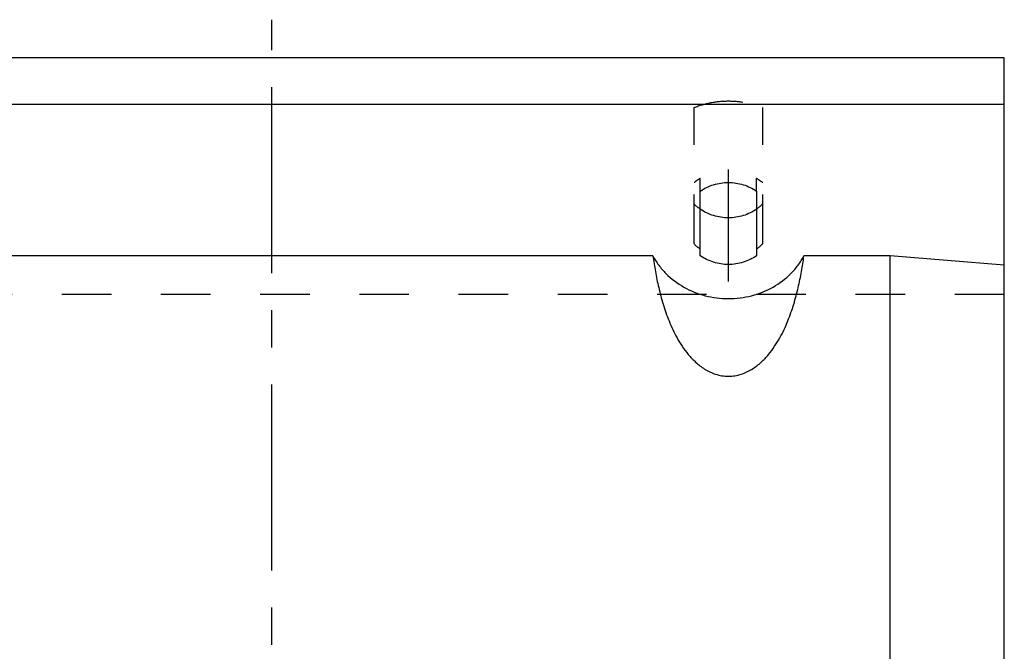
# Model space of a CAD drawing. Header units: millimetres. Extents: x 399 to 601, y 366 to 634.
# Tile 11 of 11: x 467 to 596, y 551 to 634. Entities that reach past the tile are written whole.
import ezdxf

# ---------------------------------------------------------------- set-up
doc = ezdxf.new("R2010")
doc.units = ezdxf.units.MM
doc.header["$LTSCALE"] = 65.185185
doc.linetypes.add('CENTER', pattern=[0.6, 0.375, -0.075, 0.075, -0.075])
doc.linetypes.add('HIDDEN', pattern=[0.2, 0.1, -0.1])
for name, color, linetype in [('ACHSEN_S', 7, 'CONTINUOUS'), ('FLAECHEN', 7, 'CONTINUOUS'), ('KOERPER', 7, 'CONTINUOUS'), ('KONST.EL_MIT_GEO', 7, 'CONTINUOUS')]:
    doc.layers.add(name, color=color, linetype=linetype)

msp = doc.modelspace()

# ---------------------------------------------------------------- linework, layer by layer
at = {"layer": 'ACHSEN_S', "color": 2, "linetype": 'CENTER'}
msp.add_line((500, 366), (500, 634), dxfattribs=at)
at = {"layer": 'FLAECHEN', "color": 7, "linetype": 'Continuous'}
for p, q in [((596.25, 629), (403.75, 629)), ((596.25, 622.86), (596.25, 629)), ((596.25, 622.86), (403.75, 622.86))]:
    msp.add_line(p, q, dxfattribs=at)
at = {"layer": 'FLAECHEN', "color": 8, "linetype": 'HIDDEN'}
msp.add_line((596.25, 597.86), (403.75, 597.86), dxfattribs=at)
at = {"layer": 'KOERPER', "color": 8, "linetype": 'HIDDEN'}
for p, q in [((555.5, 604.5), (555.5, 622.45)), ((564.5, 604.5), (564.5, 622.45)), ((556.3, 611.44), (556.3, 613.1)), ((563.7, 611.44), (563.7, 613.1))]:
    msp.add_line(p, q, dxfattribs=at)
at = {"layer": 'KOERPER', "color": 2, "linetype": 'CENTER'}
msp.add_line((560, 599.58), (560, 614.29), dxfattribs=at)
at = {"layer": 'KOERPER', "color": 7, "linetype": 'Continuous'}
for p, q in [((556.3, 602.95), (556.3, 611.44)), ((563.7, 611.44), (563.7, 602.95))]:
    msp.add_line(p, q, dxfattribs=at)
at = {"layer": 'KOERPER', "color": 8, "linetype": 'HIDDEN'}
for centre, radius, start, end in [((559.69, 607.39), 6.66, 121.2798, 128.9477), ((559.9, 603.05), 10.68, 109.6952, 110.1039), ((558.77, 586.88), 26.32, 95.3837, 95.5404), ((560.1, 603.05), 10.68, 69.8961, 70.3048), ((561.23, 586.88), 26.32, 84.4596, 84.6163), ((560.29, 607.35), 6.7, 51.0786, 58.6939), ((559.65, 608.58), 5.82, 224.5329, 234.8765), ((560.39, 608.54), 5.76, 305.0733, 315.5174)]:
    msp.add_arc(centre, radius, start, end, dxfattribs=at)
at = {"layer": 'KOERPER', "color": 7, "linetype": 'Continuous'}
for points in [[(556.3, 611.44), (556.83, 611.81), (558.03, 612.39), (560, 612.69), (561.97, 612.39), (563.17, 611.81), (563.7, 611.44)], [(563.7, 602.95), (563.17, 602.58), (561.97, 602), (560, 601.7), (558.03, 602), (556.83, 602.58), (556.3, 602.95)]]:
    msp.add_open_spline(points, degree=3, knots=[0, 0, 0, 0, 0.247523, 0.5, 0.752477, 1, 1, 1, 1], dxfattribs=at)
at = {"layer": 'KONST.EL_MIT_GEO', "color": 7, "linetype": 'Continuous'}
for p, q in [((596.25, 377.14), (596.25, 622.86)), ((550.08, 602.92), (449.92, 602.92)), ((581.25, 602.92), (569.92, 602.92)), ((581.25, 506.52), (581.25, 602.92)), ((596.25, 601.73), (581.25, 602.92))]:
    msp.add_line(p, q, dxfattribs=at)
at = {"layer": 'KONST.EL_MIT_GEO', "color": 8, "linetype": 'HIDDEN'}
for centre, radius, start, end in [((559.65, 613.84), 5.82, 224.5326, 234.8723), ((560.39, 613.8), 5.76, 305.078, 315.517)]:
    msp.add_arc(centre, radius, start, end, dxfattribs=at)
msp.add_open_spline([(555.5, 622.45), (556.21, 622.73), (557.69, 623.16), (560, 623.38), (562.31, 623.16), (563.79, 622.73), (564.5, 622.45)], degree=3, knots=[0, 0, 0, 0, 0.24898, 0.5, 0.75102, 1, 1, 1, 1], dxfattribs=at)
at = {"layer": 'KONST.EL_MIT_GEO', "color": 7, "linetype": 'Continuous'}
for points, knots in [([(563.7, 609.09), (563.17, 608.71), (561.97, 608.13), (560, 607.84), (558.03, 608.13), (556.83, 608.71), (556.3, 609.09)], [0, 0, 0, 0, 0.247523, 0.5, 0.752477, 1, 1, 1, 1]), ([(550.08, 602.92), (550.17, 602.24), (550.39, 600.85), (550.82, 598.73), (551.4, 596.55), (552.17, 594.32), (553.03, 592.47), (553.92, 591.02), (554.72, 589.94), (555.69, 588.91), (556.87, 587.98), (558.07, 587.41), (559.14, 587.15), (560, 587.08), (560.86, 587.15), (561.93, 587.41), (563.13, 587.98), (564.31, 588.91), (565.28, 589.94), (566.08, 591.02), (566.97, 592.47), (567.83, 594.32), (568.6, 596.55), (569.18, 598.73), (569.61, 600.85), (569.83, 602.24), (569.92, 602.92)], [0, 0, 0, 0, 0.051454, 0.105051, 0.160916, 0.219283, 0.280622, 0.312708, 0.346003, 0.380861, 0.41783, 0.457562, 0.478557, 0.5, 0.521443, 0.542438, 0.58217, 0.619139, 0.653997, 0.687292, 0.719378, 0.780717, 0.839084, 0.894949, 0.948546, 1, 1, 1, 1]), ([(550.08, 602.92), (550.3, 602.5), (550.82, 601.69), (552.09, 600.21), (554.1, 598.7), (556.93, 597.57), (560, 597.18), (563.07, 597.57), (565.9, 598.7), (567.91, 600.21), (569.18, 601.69), (569.7, 602.5), (569.92, 602.92)], [0, 0, 0, 0, 0.059804, 0.12047, 0.244235, 0.371193, 0.5, 0.628807, 0.755765, 0.87953, 0.940196, 1, 1, 1, 1])]:
    msp.add_open_spline(points, degree=3, knots=knots, dxfattribs=at)

doc.saveas('drawing.dxf')
